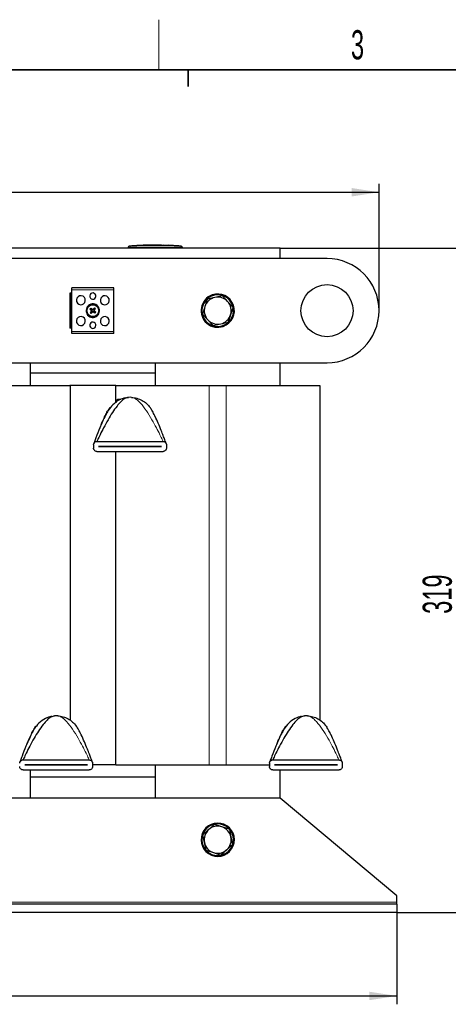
# Model space of a CAD drawing. Header units: millimetres. Extents: x 5 to 418, y 2 to 292.
# Tile 6 of 17: x 105 to 156, y 170 to 288. Entities that reach past the tile are written whole.
import ezdxf

# ---------------------------------------------------------------- set-up
doc = ezdxf.new("R2010")
doc.units = ezdxf.units.MM
doc.layers.add('SLD-0', color=7, linetype='Continuous')
doc.styles.add('SLDTEXTSTYLE0', font='TXT', dxfattribs={"width": 0.605})
doc.dimstyles.new('SLDDIMSTYLE0', dxfattribs={"dimtxt": 3.5, "dimasz": 3.302, "dimexe": 0, "dimexo": 0.0625, "dimgap": 0.875, "dimtad": 1, "dimlfac": 4, "dimrnd": 1e-09, "dimzin": 12, "dimdsep": 46, "dimtxsty": 'SLDTEXTSTYLE0', "dimsah": 1, "dimcen": 0.09, "dimadec": 0, "dimazin": 3, "dimtfac": 1, "dimtofl": 0, "dimtmove": 0, "dimatfit": 3, "dimfxl": 1, "dimfrac": 2, "dimtolj": 1, "dimtzin": 12, "dimarcsym": 0})
doc.dimstyles.new('SLDDIMSTYLE1', dxfattribs={"dimtxt": 3.5, "dimasz": 3.302, "dimexe": 0, "dimexo": 0.0625, "dimgap": 0.875, "dimtad": 1, "dimdec": 1, "dimlfac": 4, "dimrnd": 1e-09, "dimzin": 12, "dimdsep": 46, "dimtxsty": 'SLDTEXTSTYLE0', "dimsah": 1, "dimcen": 0.09, "dimadec": 0, "dimazin": 3, "dimtfac": 1, "dimtdec": 0, "dimtofl": 0, "dimtmove": 0, "dimatfit": 3, "dimfxl": 1, "dimfrac": 2, "dimtolj": 1, "dimtzin": 12, "dimarcsym": 0})

# ---------------------------------------------------------------- blocks, each defined once
blk = doc.blocks.new('_D')
at = {"layer": 'SLD-0'}
for p, q in [((47.07, 181.33), (47.07, 170.33)), ((150.07, 181.33), (150.07, 170.33)), ((47.07, 171.33), (150.07, 171.33))]:
    blk.add_line(p, q, dxfattribs=at)
for points in [[(47.07, 171.33), (50.37, 170.82), (50.37, 171.84)], [(150.07, 171.33), (146.76, 171.84), (146.76, 170.82)]]:
    blk.add_solid(points, dxfattribs=at)
at = {"layer": 'SLD-0', "insert": (94.56, 175.84), "char_height": 3.5, "attachment_point": 1, "style": 'SLDTEXTSTYLE0'}
blk.add_mtext('412', dxfattribs=at)
blk = doc.blocks.new('_D_1')
at = {"layer": 'SLD-0'}
for p, q in [((136.07, 261.08), (158.69, 261.08)), ((157.69, 261.08), (157.69, 181.33)), ((150.07, 181.33), (158.69, 181.33))]:
    blk.add_line(p, q, dxfattribs=at)
for points in [[(157.69, 261.08), (157.18, 257.78), (158.2, 257.78)], [(157.69, 181.33), (158.2, 184.63), (157.18, 184.63)]]:
    blk.add_solid(points, dxfattribs=at)
at = {"layer": 'SLD-0', "insert": (153.18, 217.19), "char_height": 3.5, "attachment_point": 1, "rotation": 90, "style": 'SLDTEXTSTYLE0'}
blk.add_mtext('319', dxfattribs=at)
blk = doc.blocks.new('_D_2')
at = {"layer": 'SLD-0'}
for p, q in [((49.19, 253.58), (49.19, 268.79)), ((147.94, 253.58), (147.94, 268.79)), ((49.19, 267.79), (147.94, 267.79))]:
    blk.add_line(p, q, dxfattribs=at)
for points in [[(49.19, 267.79), (52.49, 267.28), (52.49, 268.3)], [(147.94, 267.79), (144.64, 268.3), (144.64, 267.28)]]:
    blk.add_solid(points, dxfattribs=at)
at = {"layer": 'SLD-0', "insert": (94.56, 272.3), "char_height": 3.5, "attachment_point": 1, "style": 'SLDTEXTSTYLE0'}
blk.add_mtext('395', dxfattribs=at)

msp = doc.modelspace()

# ---------------------------------------------------------------- linework, layer by layer
at = {"color": 7, "linetype": 'Continuous', "lineweight": 25}
for p, q in [((118.2888, 261.3529), (117.9428, 261.3354)), ((118.8386, 261.3798), (118.2548, 261.3598)), ((118.2887, 261.3494), (118.8382, 261.3674)), ((118.8382, 261.3624), (118.2887, 261.3444)), ((118.2887, 261.3494), (118.2887, 261.3444)), ((118.8382, 261.3932), (119.4435, 261.3839)), ((118.8382, 261.3674), (118.8382, 261.3624)), ((119.4435, 261.3789), (118.8615, 261.3878)), ((119.6062, 261.406), (119.1096, 261.389)), ((119.4435, 261.3839), (121.8187, 261.3995)), ((121.8187, 261.3944), (119.4435, 261.3789)), ((119.4435, 261.3839), (119.4435, 261.3789)), ((120.12, 261.4399), (119.6034, 261.4226)), ((120.7428, 261.454), (122.0374, 261.4427)), ((120.7428, 261.441), (120.7428, 261.454)), ((121.2808, 261.4443), (120.7428, 261.449)), ((121.8187, 261.4355), (120.7428, 261.441)), ((121.8187, 261.3995), (121.8187, 261.3944)), ((122.0374, 261.4427), (122.0374, 261.4282)), ((122.0374, 261.3965), (123.4567, 261.3623)), ((122.0374, 261.3965), (122.0374, 261.3915)), ((123.4567, 261.3573), (122.0374, 261.3915)), ((123.7797, 261.3615), (122.067, 261.4227)), ((122.6471, 261.4226), (122.6471, 261.413)), ((123.0824, 261.4032), (122.6471, 261.4226)), ((122.6471, 261.4176), (123.0824, 261.3982)), ((122.6471, 261.413), (123.0824, 261.3957)), ((123.2417, 261.3877), (123.2417, 261.3928)), ((123.8483, 261.355), (123.8483, 261.35)), ((124.1897, 261.3354), (123.8483, 261.3515)), ((136.0663, 261.0773), (61.0663, 261.0773)), ((117.8163, 261.0773), (117.8163, 261.1552)), ((124.3163, 261.0773), (124.3163, 261.1552)), ((136.0663, 259.8273), (136.0663, 261.0773)), ((141.6913, 259.8273), (55.4413, 259.8273)), ((110.7913, 255.6835), (110.7913, 251.471)), ((110.9413, 255.6835), (110.7913, 255.6835)), ((110.9413, 255.6835), (110.9413, 251.471)), ((111.0538, 255.6835), (110.9413, 255.6835)), ((116.0788, 256.3273), (111.0538, 256.3273)), ((111.0538, 256.0773), (111.0538, 256.3273)), ((111.0538, 251.0773), (111.0538, 256.0773)), ((116.0788, 256.0773), (116.0788, 256.3273)), ((116.0788, 251.0773), (116.0788, 256.0773)), ((129.1236, 255.369), (128.2085, 255.1624)), ((129.1236, 255.369), (129.7601, 254.6797)), ((128.2085, 255.1624), (127.2933, 254.9558)), ((129.7601, 254.6797), (130.3966, 253.9904)), ((113.2654, 253.7636), (113.2194, 253.7595)), ((113.3028, 253.341), (113.2568, 253.3369)), ((113.33, 253.8408), (113.2654, 253.7636)), ((113.2654, 253.7636), (113.4305, 253.6254)), ((113.441, 253.5061), (113.3028, 253.341)), ((113.3028, 253.341), (113.3799, 253.2764)), ((113.33, 253.8408), (113.3259, 253.8867)), ((113.33, 253.8408), (113.4951, 253.7025)), ((113.5182, 253.4415), (113.3799, 253.2764)), ((113.3799, 253.2764), (113.384, 253.2304)), ((113.6144, 253.7131), (113.7526, 253.8782)), ((113.8026, 253.3138), (113.6375, 253.452)), ((113.6915, 253.6485), (113.8297, 253.8136)), ((113.8672, 253.3909), (113.7021, 253.5292)), ((113.7526, 253.8782), (113.7485, 253.9241)), ((113.7526, 253.8782), (113.8297, 253.8136)), ((113.8672, 253.3909), (113.8026, 253.3138)), ((113.8026, 253.3138), (113.8066, 253.2678)), ((113.8297, 253.8136), (113.8757, 253.8176)), ((113.8672, 253.3909), (113.9131, 253.395)), ((127.3724, 252.4748), (126.7359, 253.1641)), ((128.0089, 251.7856), (127.3724, 252.4748)), ((128.0089, 251.7856), (128.9241, 251.9922)), ((128.9241, 251.9922), (129.8392, 252.1987)), ((110.9413, 251.471), (110.7913, 251.471)), ((111.0538, 251.471), (110.9413, 251.471)), ((111.0538, 250.8273), (111.0538, 251.0773)), ((116.0788, 250.8273), (111.0538, 250.8273)), ((116.0788, 250.8273), (116.0788, 251.0773)), ((55.4413, 247.3273), (141.6913, 247.3273)), ((106.0663, 244.5773), (106.0663, 247.3273)), ((121.0663, 247.3273), (121.0663, 244.5773)), ((136.0663, 244.5773), (136.0663, 247.3273)), ((121.0663, 246.0773), (106.0663, 246.0773)), ((99.5913, 244.5773), (110.8082, 244.5773)), ((116.3244, 244.5773), (110.8082, 244.5773)), ((110.8413, 244.5773), (110.8413, 204.418)), ((116.2913, 244.5773), (116.2913, 242.5158)), ((116.3244, 244.5773), (127.5413, 244.5773)), ((127.5413, 244.5773), (129.5913, 244.5773)), ((129.5913, 244.5773), (140.8413, 244.5773)), ((140.8413, 244.5773), (140.8413, 204.418)), ((116.9407, 242.9308), (116.7263, 242.9308)), ((117.4474, 243.1058), (117.8429, 243.1749)), ((115.5117, 241.8092), (115.6042, 241.9441)), ((120.4583, 241.9441), (120.5509, 241.8092)), ((114.0563, 237.8808), (122.0063, 237.8808)), ((113.6563, 237.4808), (113.6563, 237.0808)), ((114.0563, 236.6808), (122.0063, 236.6808)), ((114.2563, 237.2795), (114.2563, 237.282)), ((114.2563, 237.282), (121.8063, 237.282)), ((121.8063, 237.2795), (114.2563, 237.2795)), ((116.2913, 236.6808), (116.2913, 199.0773)), ((121.8063, 237.282), (121.8063, 237.2795)), ((122.4063, 237.4808), (122.4063, 237.0808)), ((108.5724, 204.8826), (108.9679, 204.9516)), ((138.5724, 204.8826), (138.9679, 204.9516)), ((106.6367, 203.5859), (106.7292, 203.7209)), ((111.5833, 203.7209), (111.6759, 203.5859)), ((136.6367, 203.5859), (136.7292, 203.7209)), ((141.5833, 203.7209), (141.6759, 203.5859)), ((105.1813, 199.6575), (113.1313, 199.6575)), ((105.3813, 199.0563), (105.3813, 199.0588)), ((105.3813, 199.0588), (112.9313, 199.0588)), ((112.9313, 199.0563), (105.3813, 199.0563)), ((112.9313, 199.0588), (112.9313, 199.0563)), ((113.5313, 199.2575), (113.5313, 198.8575)), ((116.3244, 199.0773), (113.5313, 199.0773)), ((116.3244, 199.0773), (127.5413, 199.0773)), ((121.0663, 199.0773), (121.0663, 195.0773)), ((127.5413, 199.0773), (129.5913, 199.0773)), ((129.5913, 199.0773), (134.7813, 199.0773)), ((134.7813, 199.2575), (134.7813, 198.8575)), ((135.1813, 199.6575), (143.1313, 199.6575)), ((135.3813, 199.0563), (135.3813, 199.0588)), ((135.3813, 199.0588), (142.9313, 199.0588)), ((142.9313, 199.0563), (135.3813, 199.0563)), ((142.9313, 199.0588), (142.9313, 199.0563)), ((143.5313, 199.2575), (143.5313, 198.8575)), ((105.1813, 198.4575), (113.1313, 198.4575)), ((106.0663, 195.0773), (106.0663, 198.4575)), ((121.0663, 197.5773), (106.0663, 197.5773)), ((135.1813, 198.4575), (143.1313, 198.4575)), ((136.0663, 195.0773), (136.0663, 198.4575)), ((136.0663, 195.0773), (61.0663, 195.0773)), ((150.0663, 183.3273), (136.0663, 195.0773)), ((129.0739, 191.6209), (128.1826, 191.914)), ((129.9651, 191.3279), (129.0739, 191.6209)), ((126.9756, 189.745), (126.7838, 190.6634)), ((129.9651, 191.3279), (130.1569, 190.4095)), ((130.1569, 190.4095), (130.3488, 189.4911)), ((127.1674, 188.8267), (126.9756, 189.745)), ((127.1674, 188.8267), (128.0586, 188.5336)), ((128.0586, 188.5336), (128.9499, 188.2405)), ((150.0663, 182.5773), (150.0663, 183.3273)), ((150.0663, 182.3273), (47.0663, 182.3273)), ((150.0663, 182.3273), (150.0663, 182.5773)), ((150.0663, 182.3273), (150.0663, 181.3273)), ((150.0663, 181.3273), (47.0663, 181.3273))]:
    msp.add_line(p, q, dxfattribs=at)
at = {"color": 7, "linetype": 'Continuous', "lineweight": 18}
for p, q in [((118.0641, 261.3302), (118.0663, 261.1553)), ((123.0824, 261.4032), (123.0824, 261.3982)), ((123.4567, 261.3623), (123.4567, 261.3573)), ((124.0684, 261.3302), (124.0663, 261.1553)), ((118.0663, 261.0773), (118.0663, 261.1553)), ((124.0663, 261.0773), (124.0663, 261.1553)), ((116.0788, 256.0773), (111.0538, 256.0773)), ((127.9346, 255.3692), (127.9013, 255.4635)), ((113.4305, 253.6254), (113.4071, 253.5974)), ((113.441, 253.5061), (113.4131, 253.5295)), ((113.4951, 253.7025), (113.5185, 253.7304)), ((113.5182, 253.4415), (113.5461, 253.4181)), ((113.6144, 253.7131), (113.5864, 253.7365)), ((113.6375, 253.452), (113.6141, 253.4241)), ((113.6915, 253.6485), (113.7194, 253.6251)), ((113.7021, 253.5292), (113.7255, 253.5571)), ((129.198, 251.7854), (129.2312, 251.691)), ((116.0788, 251.0773), (111.0538, 251.0773)), ((127.5413, 244.5773), (127.5413, 199.0773)), ((129.5913, 244.5773), (129.5913, 199.0773)), ((115.4161, 241.6425), (115.6042, 241.9441)), ((120.6018, 241.714), (120.4583, 241.9441)), ((106.5411, 203.4192), (106.7292, 203.7209)), ((111.7268, 203.4908), (111.5833, 203.7209)), ((136.5411, 203.4192), (136.7292, 203.7209)), ((141.7268, 203.4908), (141.5833, 203.7209)), ((129.2784, 191.8388), (129.3159, 191.9315)), ((127.8541, 188.3158), (127.8166, 188.2231)), ((150.0663, 182.5773), (47.0663, 182.5773))]:
    msp.add_line(p, q, dxfattribs=at)
at = {"color": 7, "linetype": 'Continuous', "lineweight": 25}
for centre, radius in [((141.6913, 253.5773), 3.125), ((113.5663, 253.5773), 0.75), ((113.5663, 253.5773), 0.7133)]:
    msp.add_circle(centre, radius, dxfattribs=at)
for centre, radius, start, end in [((117.9913, 261.1631), 0.175, 93.308358, 180.001701), ((124.1413, 261.1631), 0.175, 359.998284, 86.658763), ((141.6913, 253.5773), 6.25, 270, 90), ((112.1288, 254.8273), 0.5375, 61.35211, 241.35211), ((112.1288, 254.8273), 0.5375, 241.35211, 61.35211), ((113.5663, 255.3273), 0.375, 61.35211, 241.35211), ((113.5663, 255.3273), 0.375, 241.35211, 61.35211), ((115.0038, 254.8273), 0.5375, 61.35211, 241.35211), ((115.0038, 254.8273), 0.5375, 241.35211, 61.35211), ((128.5663, 253.5773), 2, 109.419287, 289.419287), ((128.5663, 253.5773), 1.9, 109.419287, 289.419287), ((128.5663, 253.5773), 2, 289.419287, 109.419287), ((128.5663, 253.5773), 1.9, 289.419287, 109.419287), ((113.5663, 253.5773), 0.8125, 118.64789, 298.64789), ((113.5663, 253.5773), 0.8125, 298.64789, 118.64789), ((128.5663, 253.5773), 1.625, 102.720018, 162.720018), ((128.5663, 253.5773), 1.625, 42.720018, 102.720018), ((128.5663, 253.5773), 1.625, 342.720018, 42.720018), ((126.2636, 242.9452), 16.944, 139.778565, 140.339511), ((124.0368, 266.0932), 16.4054, 228.747213, 229.613267), ((126.0727, 243.0954), 16.4054, 140.504809, 141.370863), ((124.1983, 266.2746), 16.944, 229.778565, 230.339511), ((103.0844, 241.0708), 16.4054, 50.504809, 51.370863), ((101.0503, 264.0478), 16.4054, 318.747213, 319.613267), ((113.3761, 253.5604), 0.0847, 320.059038, 50.059038), ((113.5494, 253.7674), 0.0847, 230.059038, 320.059038), ((113.5831, 253.3871), 0.0847, 50.059038, 140.059038), ((126.0822, 243.1067), 16.4054, 138.747213, 139.613267), ((124.0481, 266.0837), 16.4054, 230.504809, 231.370863), ((113.7564, 253.5941), 0.0847, 140.059038, 230.059038), ((101.0598, 264.0591), 16.4054, 320.504809, 321.370863), ((103.0957, 241.0613), 16.4054, 48.747213, 49.613267), ((102.9342, 240.88), 16.944, 49.778565, 50.339511), ((100.869, 264.2093), 16.944, 319.778565, 320.339511), ((128.5663, 253.5773), 1.625, 162.720018, 222.720018), ((128.5663, 253.5773), 1.625, 282.720018, 342.720018), ((112.1288, 252.3273), 0.5375, 61.35211, 241.35211), ((112.1288, 252.3273), 0.5375, 241.35211, 61.35211), ((113.5663, 251.8273), 0.375, 61.35211, 241.35211), ((113.5663, 251.8273), 0.375, 241.35211, 61.35211), ((115.0038, 252.3273), 0.5375, 61.35211, 241.35211), ((115.0038, 252.3273), 0.5375, 241.35211, 61.35211), ((128.5663, 253.5773), 1.625, 222.720018, 282.720018), ((118.0313, 240.1808), 3, 86.4, 93.6), ((109.1563, 201.9575), 3, 86.4, 93.6), ((139.1563, 201.9575), 3, 86.4, 93.6), ((128.5663, 190.0773), 2, 67.986433, 247.986433), ((128.5663, 190.0773), 1.9, 67.986433, 247.986433), ((128.5663, 190.0773), 1.625, 71.797093, 131.797093), ((128.5663, 190.0773), 2, 247.986433, 67.986433), ((128.5663, 190.0773), 1.9, 247.986433, 67.986433), ((128.5663, 190.0773), 1.625, 11.797093, 71.797093), ((128.5663, 190.0773), 1.625, 131.797093, 191.797093), ((128.5663, 190.0773), 1.625, 311.797093, 11.797093), ((128.5663, 190.0773), 1.625, 191.797093, 251.797093), ((128.5663, 190.0773), 1.625, 251.797093, 311.797093)]:
    msp.add_arc(centre, radius, start, end, dxfattribs=at)
at = {"color": 7, "linetype": 'Continuous', "lineweight": 18}
for centre, start, end in [((117.9913, 261.1552), 90.990495, 179.998049), ((124.1413, 261.1552), 0.001948, 89.00993)]:
    msp.add_arc(centre, 0.175, start, end, dxfattribs=at)
at = {"color": 7, "linetype": 'Continuous', "lineweight": 25}
msp.add_ellipse((116.7263, 242.5545), major_axis=(0, -0.3763), ratio=0.99660658, start_param=3.14159265, end_param=4.71238898, dxfattribs=at)
for points, knots in [([(117.8163, 261.1552), (117.8163, 261.1582), (117.8163, 261.1628), (117.8163, 261.1623), (117.8163, 261.1621)], [0, 0, 0, 0, 0.63779785, 1, 1, 1, 1]), ([(121.6894, 261.4361), (121.4938, 261.4457), (120.9709, 261.4712), (120.448, 261.4419), (120.1207, 261.4236)], [0, 0, 0, 0, 0.37404129, 1, 1, 1, 1]), ([(123.2407, 261.3931), (123.2369, 261.3936), (123.2292, 261.3947), (123.1965, 261.397), (123.1522, 261.3996), (123.1115, 261.4018), (123.088, 261.4029), (123.0824, 261.4032)], [0, 0, 0, 0, 0.23138194, 0.46295493, 0.69476113, 0.92676565, 1, 1, 1, 1]), ([(123.0824, 261.3982), (123.1003, 261.3973), (123.1362, 261.3955), (123.1841, 261.3927), (123.2197, 261.3904), (123.2399, 261.3886), (123.2397, 261.388), (123.2397, 261.3877)], [0, 0, 0, 0, 0.2150885, 0.43017669, 0.64524973, 0.86017142, 1, 1, 1, 1]), ([(123.0824, 261.3957), (123.1003, 261.395), (123.1361, 261.3935), (123.1839, 261.3922), (123.2196, 261.3917), (123.2399, 261.3919), (123.2397, 261.3925), (123.2397, 261.3928)], [0, 0, 0, 0, 0.21478906, 0.42958514, 0.64422081, 0.85873294, 1, 1, 1, 1]), ([(123.4567, 261.3623), (123.5043, 261.361), (123.5994, 261.3583), (123.7256, 261.3563), (123.8076, 261.3552), (123.838, 261.3551), (123.8483, 261.355)], [0, 0, 0, 0, 0.28512532, 0.57025159, 0.85535534, 1, 1, 1, 1]), ([(123.8483, 261.35), (123.8259, 261.3502), (123.7813, 261.3505), (123.6659, 261.3522), (123.5522, 261.3545), (123.4807, 261.3566), (123.4567, 261.3573)], [0, 0, 0, 0, 0.28505196, 0.57010204, 0.85519148, 1, 1, 1, 1]), ([(123.8483, 261.355), (123.8779, 261.3548), (123.9168, 261.3544), (123.9069, 261.3558), (123.9045, 261.3561)], [0, 0, 0, 0, 0.75978681, 1, 1, 1, 1]), ([(123.9037, 261.3511), (123.9062, 261.3507), (123.9146, 261.3495), (123.8758, 261.3498), (123.8483, 261.35)], [0, 0, 0, 0, 0.29063809, 1, 1, 1, 1]), ([(124.3163, 261.1621), (124.3163, 261.1624), (124.3163, 261.163), (124.3163, 261.1584), (124.3163, 261.1552)], [0, 0, 0, 0, 0.31878163, 1, 1, 1, 1]), ([(127.2933, 254.9558), (127.2904, 254.9465), (127.1985, 254.6512), (127.1051, 254.3509), (127.0146, 254.06)], [0, 0, 0, 0, 0.03148504, 1, 1, 1, 1]), ([(113.4131, 253.5295), (113.4161, 253.534), (113.4222, 253.543), (113.4251, 253.5595), (113.4226, 253.5758), (113.4159, 253.5889), (113.4096, 253.595), (113.4071, 253.5974)], [0, 0, 0, 0, 0.21559719, 0.43189458, 0.64712566, 0.86195842, 1, 1, 1, 1]), ([(113.5185, 253.7304), (113.523, 253.7274), (113.532, 253.7213), (113.5485, 253.7185), (113.5648, 253.7209), (113.5779, 253.7276), (113.584, 253.734), (113.5864, 253.7365)], [0, 0, 0, 0, 0.21559719, 0.43189458, 0.64712566, 0.86195842, 1, 1, 1, 1]), ([(113.6141, 253.4241), (113.6096, 253.4271), (113.6005, 253.4332), (113.584, 253.4361), (113.5677, 253.4336), (113.5547, 253.4269), (113.5485, 253.4206), (113.5461, 253.4181)], [0, 0, 0, 0, 0.21559719, 0.43189458, 0.64712566, 0.86195842, 1, 1, 1, 1]), ([(113.7194, 253.6251), (113.7164, 253.6206), (113.7103, 253.6115), (113.7075, 253.595), (113.7099, 253.5787), (113.7166, 253.5657), (113.723, 253.5595), (113.7255, 253.5571)], [0, 0, 0, 0, 0.21559719, 0.43189458, 0.64712566, 0.86195842, 1, 1, 1, 1]), ([(127.0146, 254.06), (126.9441, 253.8331), (126.8506, 253.5326), (126.7585, 253.2367), (126.7359, 253.1641)], [0, 0, 0, 0, 0.754676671, 1, 1, 1, 1]), ([(130.1179, 253.0946), (130.0474, 252.8678), (129.9539, 252.5672), (129.8618, 252.2713), (129.8392, 252.1987)], [0, 0, 0, 0, 0.75467667, 1, 1, 1, 1]), ([(130.3966, 253.9904), (130.3937, 253.9811), (130.3019, 253.6859), (130.2084, 253.3855), (130.1179, 253.0946)], [0, 0, 0, 0, 0.03148504, 1, 1, 1, 1]), ([(117.467, 243.1272), (117.2273, 243.0523), (116.6822, 242.8821), (115.9624, 242.3228), (115.4226, 241.6503), (114.9015, 240.6872), (114.4601, 239.646), (114.0205, 238.5408), (113.79, 237.9205), (113.706, 237.6888), (113.6827, 237.6239), (113.6763, 237.606), (113.6758, 237.6048), (113.6757, 237.6043)], [0, 0, 0, 0, 0.09911275, 0.22530092, 0.33930829, 0.42856812, 0.67764561, 0.87076382, 0.95407218, 0.98328288, 0.99339802, 0.99727923, 1, 1, 1, 1]), ([(117.8429, 243.1749), (117.6947, 243.1358), (117.3693, 243.05), (116.9145, 242.6434), (116.4175, 242.0787), (115.903, 241.3442), (115.3707, 240.4727), (114.8817, 239.5804), (114.5185, 238.862), (114.2885, 238.3842), (114.1693, 238.1299), (114.0962, 237.9699), (114.0649, 237.9001), (114.0572, 237.8829), (114.0566, 237.8815), (114.0563, 237.8808)], [0, 0, 0, 0, 0.07849223, 0.17226758, 0.28051688, 0.42081067, 0.56603313, 0.72393546, 0.8590888, 0.91314677, 0.95558247, 0.98463926, 0.99473288, 0.99759802, 1, 1, 1, 1]), ([(114.5657, 239.8567), (114.6333, 240.0196), (114.7896, 240.3957), (115.048, 240.9518), (115.2571, 241.3918), (115.3908, 241.6025), (115.4161, 241.6425)], [0, 0, 0, 0, 0.26584395, 0.61392439, 0.92668876, 1, 1, 1, 1]), ([(121.0077, 240.9639), (121.0063, 240.9669), (120.9189, 241.1583), (120.7914, 241.4166), (120.6423, 241.6504), (120.6018, 241.714)], [0, 0, 0, 0, 0.0114036, 0.73125674, 1, 1, 1, 1]), ([(122.3867, 237.604), (122.3867, 237.6042), (122.3865, 237.6046), (122.3834, 237.6134), (122.3649, 237.665), (122.3067, 237.8261), (122.1897, 238.1434), (122.0115, 238.6146), (121.7508, 239.2818), (121.4286, 240.0516), (121.1717, 240.6472), (121.0229, 240.9345), (121.0077, 240.9639)], [0, 0, 0, 0, 0.00313109, 0.00768996, 0.01906861, 0.07339145, 0.15632885, 0.30231722, 0.47603111, 0.72695269, 0.97211802, 1, 1, 1, 1]), ([(113.6563, 237.4808), (113.6592, 237.5169), (113.665, 237.589), (113.7126, 237.696), (113.7982, 237.7978), (113.9197, 237.868), (114.0139, 237.8768), (114.0563, 237.8808)], [0, 0, 0, 0, 0.14668075, 0.29263996, 0.49969317, 0.77478815, 1, 1, 1, 1]), ([(122.0063, 237.8808), (122.058, 237.8749), (122.1677, 237.8625), (122.2941, 237.7725), (122.3708, 237.6573), (122.4021, 237.562), (122.4051, 237.5035), (122.4063, 237.4808)], [0, 0, 0, 0, 0.27509591, 0.58364416, 0.76154144, 0.90764325, 1, 1, 1, 1]), ([(114.0563, 236.6808), (114.0045, 236.6866), (113.8948, 236.699), (113.7685, 236.7891), (113.6918, 236.9043), (113.6604, 236.9996), (113.6574, 237.0581), (113.6563, 237.0808)], [0, 0, 0, 0, 0.27509591, 0.58364416, 0.76154144, 0.90764325, 1, 1, 1, 1]), ([(122.4063, 237.0808), (122.4033, 237.0446), (122.3975, 236.9725), (122.3499, 236.8656), (122.2643, 236.7638), (122.1429, 236.6936), (122.0487, 236.6848), (122.0063, 236.6808)], [0, 0, 0, 0, 0.14668075, 0.29263996, 0.49969317, 0.77478815, 1, 1, 1, 1]), ([(108.592, 204.9039), (108.3523, 204.8291), (107.8072, 204.6589), (107.0874, 204.0996), (106.5476, 203.4271), (106.0265, 202.464), (105.5851, 201.4228), (105.1455, 200.3176), (104.915, 199.6972), (104.831, 199.4656), (104.8077, 199.4006), (104.8013, 199.3827), (104.8008, 199.3815), (104.8007, 199.3811)], [0, 0, 0, 0, 0.09911275, 0.22530092, 0.33930829, 0.42856812, 0.67764561, 0.87076382, 0.95407218, 0.98328288, 0.99339802, 0.99727923, 1, 1, 1, 1]), ([(108.9679, 204.9516), (108.8197, 204.9125), (108.4943, 204.8268), (108.0395, 204.4201), (107.5425, 203.8554), (107.028, 203.121), (106.4957, 202.2495), (106.0067, 201.3571), (105.6435, 200.6387), (105.4135, 200.1609), (105.2943, 199.9066), (105.2212, 199.7467), (105.1899, 199.6769), (105.1822, 199.6597), (105.1816, 199.6582), (105.1813, 199.6575)], [0, 0, 0, 0, 0.07849223, 0.17226758, 0.28051688, 0.42081067, 0.56603313, 0.72393546, 0.8590888, 0.91314677, 0.95558247, 0.98463926, 0.99473288, 0.99759802, 1, 1, 1, 1]), ([(138.592, 204.9039), (138.3523, 204.8291), (137.8072, 204.6589), (137.0874, 204.0996), (136.5476, 203.4271), (136.0265, 202.464), (135.5851, 201.4228), (135.1455, 200.3176), (134.915, 199.6972), (134.831, 199.4656), (134.8077, 199.4006), (134.8013, 199.3827), (134.8008, 199.3815), (134.8007, 199.3811)], [0, 0, 0, 0, 0.09911275, 0.22530092, 0.33930829, 0.42856812, 0.67764561, 0.87076382, 0.95407218, 0.98328288, 0.99339802, 0.99727923, 1, 1, 1, 1]), ([(138.9679, 204.9516), (138.8197, 204.9125), (138.4943, 204.8268), (138.0395, 204.4201), (137.5425, 203.8554), (137.028, 203.121), (136.4957, 202.2495), (136.0067, 201.3571), (135.6435, 200.6387), (135.4135, 200.1609), (135.2943, 199.9066), (135.2212, 199.7467), (135.1899, 199.6769), (135.1822, 199.6597), (135.1816, 199.6582), (135.1813, 199.6575)], [0, 0, 0, 0, 0.078492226, 0.172267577, 0.280516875, 0.420810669, 0.566033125, 0.72393546, 0.859088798, 0.913146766, 0.955582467, 0.984639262, 0.994732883, 0.99759802, 1, 1, 1, 1]), ([(105.6907, 201.6335), (105.7583, 201.7963), (105.9146, 202.1724), (106.173, 202.7285), (106.3821, 203.1686), (106.5158, 203.3792), (106.5411, 203.4192)], [0, 0, 0, 0, 0.26584395, 0.61392439, 0.92668876, 1, 1, 1, 1]), ([(112.1327, 202.7406), (112.1313, 202.7436), (112.0439, 202.935), (111.9164, 203.1934), (111.7673, 203.4272), (111.7268, 203.4908)], [0, 0, 0, 0, 0.011403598, 0.731256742, 1, 1, 1, 1]), ([(135.6907, 201.6335), (135.7583, 201.7963), (135.9146, 202.1724), (136.173, 202.7285), (136.3821, 203.1686), (136.5158, 203.3792), (136.5411, 203.4192)], [0, 0, 0, 0, 0.26584395, 0.61392439, 0.92668876, 1, 1, 1, 1]), ([(142.1327, 202.7406), (142.1313, 202.7436), (142.0439, 202.935), (141.9164, 203.1934), (141.7673, 203.4272), (141.7268, 203.4908)], [0, 0, 0, 0, 0.0114036, 0.73125674, 1, 1, 1, 1]), ([(113.5117, 199.3808), (113.5117, 199.3809), (113.5115, 199.3813), (113.5084, 199.3901), (113.4899, 199.4417), (113.4317, 199.6028), (113.3147, 199.9201), (113.1365, 200.3914), (112.8758, 201.0586), (112.5536, 201.8283), (112.2967, 202.4239), (112.1479, 202.7113), (112.1327, 202.7406)], [0, 0, 0, 0, 0.00313109, 0.00768996, 0.01906861, 0.07339145, 0.15632885, 0.30231722, 0.47603111, 0.72695269, 0.97211802, 1, 1, 1, 1]), ([(143.5117, 199.3808), (143.5117, 199.3809), (143.5115, 199.3813), (143.5084, 199.3901), (143.4899, 199.4417), (143.4317, 199.6028), (143.3147, 199.9201), (143.1365, 200.3914), (142.8758, 201.0586), (142.5536, 201.8283), (142.2967, 202.4239), (142.1479, 202.7113), (142.1327, 202.7406)], [0, 0, 0, 0, 0.00313109, 0.00768996, 0.01906861, 0.07339145, 0.15632885, 0.30231722, 0.47603111, 0.72695269, 0.97211802, 1, 1, 1, 1]), ([(104.7813, 199.2575), (104.7842, 199.2937), (104.79, 199.3658), (104.8376, 199.4727), (104.9232, 199.5745), (105.0447, 199.6447), (105.1389, 199.6536), (105.1813, 199.6575)], [0, 0, 0, 0, 0.14668075, 0.29263996, 0.49969317, 0.77478815, 1, 1, 1, 1]), ([(105.1813, 198.4575), (105.1295, 198.4634), (105.0198, 198.4758), (104.8935, 198.5659), (104.8168, 198.681), (104.7854, 198.7763), (104.7824, 198.8349), (104.7813, 198.8575)], [0, 0, 0, 0, 0.27509591, 0.58364416, 0.76154144, 0.90764325, 1, 1, 1, 1]), ([(113.1313, 199.6575), (113.183, 199.6517), (113.2927, 199.6393), (113.4191, 199.5492), (113.4958, 199.434), (113.5271, 199.3388), (113.5301, 199.2802), (113.5313, 199.2575)], [0, 0, 0, 0, 0.27509591, 0.58364416, 0.76154144, 0.90764325, 1, 1, 1, 1]), ([(113.5313, 198.8575), (113.5283, 198.8214), (113.5225, 198.7493), (113.4749, 198.6423), (113.3893, 198.5406), (113.2679, 198.4703), (113.1737, 198.4615), (113.1313, 198.4575)], [0, 0, 0, 0, 0.14668075, 0.29263996, 0.49969317, 0.77478815, 1, 1, 1, 1]), ([(134.7813, 199.2575), (134.7842, 199.2937), (134.79, 199.3658), (134.8376, 199.4727), (134.9232, 199.5745), (135.0447, 199.6447), (135.1389, 199.6536), (135.1813, 199.6575)], [0, 0, 0, 0, 0.14668075, 0.29263996, 0.49969317, 0.77478815, 1, 1, 1, 1]), ([(135.1813, 198.4575), (135.1295, 198.4634), (135.0198, 198.4758), (134.8935, 198.5659), (134.8168, 198.681), (134.7854, 198.7763), (134.7824, 198.8349), (134.7813, 198.8575)], [0, 0, 0, 0, 0.27509591, 0.58364416, 0.76154144, 0.90764325, 1, 1, 1, 1]), ([(143.1313, 199.6575), (143.183, 199.6517), (143.2927, 199.6393), (143.4191, 199.5492), (143.4958, 199.434), (143.5271, 199.3388), (143.5301, 199.2802), (143.5313, 199.2575)], [0, 0, 0, 0, 0.27509591, 0.58364416, 0.76154144, 0.90764325, 1, 1, 1, 1]), ([(143.5313, 198.8575), (143.5283, 198.8214), (143.5225, 198.7493), (143.4749, 198.6423), (143.3893, 198.5406), (143.2679, 198.4703), (143.1737, 198.4615), (143.1313, 198.4575)], [0, 0, 0, 0, 0.14668075, 0.29263996, 0.49969317, 0.77478815, 1, 1, 1, 1]), ([(128.1826, 191.914), (128.1754, 191.9075), (127.9449, 191.7014), (127.7103, 191.4918), (127.4832, 191.2887)], [0, 0, 0, 0, 0.03148504, 1, 1, 1, 1]), ([(127.4832, 191.2887), (127.3061, 191.1304), (127.0715, 190.9206), (126.8405, 190.7141), (126.7838, 190.6634)], [0, 0, 0, 0, 0.75467667, 1, 1, 1, 1]), ([(130.3488, 189.4911), (130.3415, 189.4846), (130.111, 189.2785), (129.8764, 189.0689), (129.6493, 188.8658)], [0, 0, 0, 0, 0.031485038, 1, 1, 1, 1]), ([(129.6493, 188.8658), (129.4722, 188.7075), (129.2376, 188.4977), (129.0066, 188.2912), (128.9499, 188.2405)], [0, 0, 0, 0, 0.75467667, 1, 1, 1, 1])]:
    msp.add_open_spline(points, degree=3, knots=knots, dxfattribs=at)
at = {"color": 7, "linetype": 'Continuous', "lineweight": 18}
for points, knots in [([(117.9812, 261.3368), (117.9811, 261.337), (117.9806, 261.3375), (117.9852, 261.3331), (117.9882, 261.3302)], [0, 0, 0, 0, 0.36212461, 1, 1, 1, 1]), ([(117.9882, 261.3302), (117.9887, 261.3302), (117.9898, 261.33), (117.999, 261.3299), (118.0162, 261.3299), (118.0387, 261.33), (118.0557, 261.3301), (118.0641, 261.3302)], [0, 0, 0, 0, 0.140656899, 0.355503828, 0.57103286, 0.786171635, 1, 1, 1, 1]), ([(118.0641, 261.3302), (119.0649, 261.3391), (121.0663, 261.3569), (123.0678, 261.3391), (124.0684, 261.3302)], [0, 0, 0, 0, 0.500039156, 1, 1, 1, 1]), ([(124.0663, 261.1553), (123.0663, 261.1649), (121.0663, 261.1842), (119.0663, 261.1649), (118.0663, 261.1553)], [0, 0, 0, 0, 0.49996096, 1, 1, 1, 1]), ([(124.0684, 261.3302), (124.0739, 261.3302), (124.088, 261.33), (124.1091, 261.3299), (124.1283, 261.3299), (124.1415, 261.33), (124.1434, 261.3301), (124.1443, 261.3302)], [0, 0, 0, 0, 0.14056682, 0.35532754, 0.57084354, 0.78604362, 1, 1, 1, 1]), ([(124.1443, 261.3302), (124.1475, 261.3332), (124.1522, 261.3377), (124.1515, 261.3371), (124.1513, 261.3368)], [0, 0, 0, 0, 0.68100332, 1, 1, 1, 1]), ([(118.0663, 261.1553), (118.0382, 261.1552), (117.982, 261.155), (117.907, 261.1549), (117.8505, 261.1549), (117.8205, 261.155), (117.8175, 261.1552), (117.8163, 261.1552)], [0, 0, 0, 0, 0.21467234, 0.42935197, 0.64402607, 0.85869541, 1, 1, 1, 1]), ([(124.3163, 261.1552), (124.3135, 261.1552), (124.308, 261.155), (124.2649, 261.1549), (124.2015, 261.1549), (124.1312, 261.155), (124.0847, 261.1552), (124.0663, 261.1553)], [0, 0, 0, 0, 0.21467278, 0.42935247, 0.64402667, 0.85869576, 1, 1, 1, 1]), ([(122.0063, 237.8808), (122.0058, 237.8819), (122.0046, 237.8845), (121.9956, 237.9048), (121.965, 237.9727), (121.893, 238.1303), (121.7741, 238.384), (121.544, 238.8621), (121.1809, 239.5803), (120.6481, 240.5525), (120.0252, 241.5587), (119.434, 242.3495), (118.938, 242.8328), (118.5815, 243.0959), (118.3345, 243.1498), (118.2196, 243.1749)], [0, 0, 0, 0, 0.00312167, 0.0070638, 0.01536489, 0.04441664, 0.08684496, 0.14089354, 0.2760234, 0.4338983, 0.61823935, 0.79034154, 0.86966159, 0.93939236, 1, 1, 1, 1]), ([(113.1313, 199.6575), (113.1308, 199.6587), (113.1296, 199.6612), (113.1206, 199.6816), (113.09, 199.7495), (113.018, 199.9071), (112.8991, 200.1608), (112.669, 200.6389), (112.3059, 201.357), (111.7731, 202.3292), (111.1502, 203.3355), (110.559, 204.1262), (110.063, 204.6095), (109.7065, 204.8726), (109.4595, 204.9265), (109.3446, 204.9516)], [0, 0, 0, 0, 0.00312167, 0.007063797, 0.015364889, 0.044416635, 0.086844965, 0.140893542, 0.2760234, 0.433898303, 0.618239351, 0.790341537, 0.869661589, 0.939392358, 1, 1, 1, 1]), ([(143.1313, 199.6575), (143.1308, 199.6587), (143.1296, 199.6612), (143.1206, 199.6816), (143.09, 199.7495), (143.018, 199.9071), (142.8991, 200.1608), (142.669, 200.6389), (142.3059, 201.357), (141.7731, 202.3292), (141.1502, 203.3355), (140.559, 204.1262), (140.063, 204.6095), (139.7065, 204.8726), (139.4595, 204.9265), (139.3446, 204.9516)], [0, 0, 0, 0, 0.00312167, 0.007063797, 0.015364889, 0.044416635, 0.086844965, 0.140893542, 0.2760234, 0.433898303, 0.618239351, 0.790341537, 0.869661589, 0.939392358, 1, 1, 1, 1])]:
    msp.add_open_spline(points, degree=3, knots=knots, dxfattribs=at)
at = {"color": 7, "linetype": 'Continuous', "lineweight": 25}
for points in [[(118.2196, 243.1749), (118.4383, 243.1472), (118.8758, 243.0917), (119.4867, 242.8282), (120.0365, 242.4536), (120.3177, 242.114), (120.4583, 241.9441)], [(109.3446, 204.9516), (109.5633, 204.9239), (110.0008, 204.8685), (110.6117, 204.605), (111.1615, 204.2303), (111.4427, 203.8907), (111.5833, 203.7209)], [(139.3446, 204.9516), (139.5633, 204.9239), (140.0008, 204.8685), (140.6117, 204.605), (141.1615, 204.2303), (141.4427, 203.8907), (141.5833, 203.7209)]]:
    msp.add_open_spline(points, degree=3, dxfattribs=at)
at = {"layer": 'SLD-0', "lineweight": 18}
msp.add_line((121.5, 282.5), (121.5, 288.5), dxfattribs=at)
at = {"layer": 'SLD-0', "lineweight": 35}
msp.add_line((408, 282.5), (26, 282.5), dxfattribs=at)
at = {"layer": 'SLD-0'}
for p, q in [((125, 280.5), (125, 282.5)), ((125, 282.5), (125, 280.5))]:
    msp.add_line(p, q, dxfattribs=at)

# ---------------------------------------------------------------- texts
at = {"layer": 'SLD-0', "insert": (145.3527, 287.243), "char_height": 3.5, "attachment_point": 2, "style": 'SLDTEXTSTYLE0'}
msp.add_mtext('3', dxfattribs=at)

# ---------------------------------------------------------------- dimensions: what is measured, and where the dimension line sits
at = {"layer": 'SLD-0'}
for base, p1, p2, picture, middle in [((147.9413, 267.7891), (49.1913, 253.5773), (147.9413, 253.5773), '_D_2', (98.5663, 267.7891)), ((150.0663, 171.3273), (47.0663, 181.3273), (150.0663, 181.3273), '_D', (98.5663, 171.3273))]:
    dim = msp.add_linear_dim(base=base, p1=p1, p2=p2, dimstyle='SLDDIMSTYLE0', dxfattribs=at)
    dim.commit()
    dim.dimension.update_dxf_attribs({"geometry": picture, "text_midpoint": middle, "dimtype": 160})
dim = msp.add_linear_dim(base=(157.6909, 181.3273), p1=(136.0663, 261.0773), p2=(150.0663, 181.3273), angle=90, dimstyle='SLDDIMSTYLE1', dxfattribs=at)
dim.commit()
dim.dimension.update_dxf_attribs({"geometry": '_D_1', "text_midpoint": (157.6909, 221.2023), "dimtype": 160})

doc.saveas('drawing.dxf')
